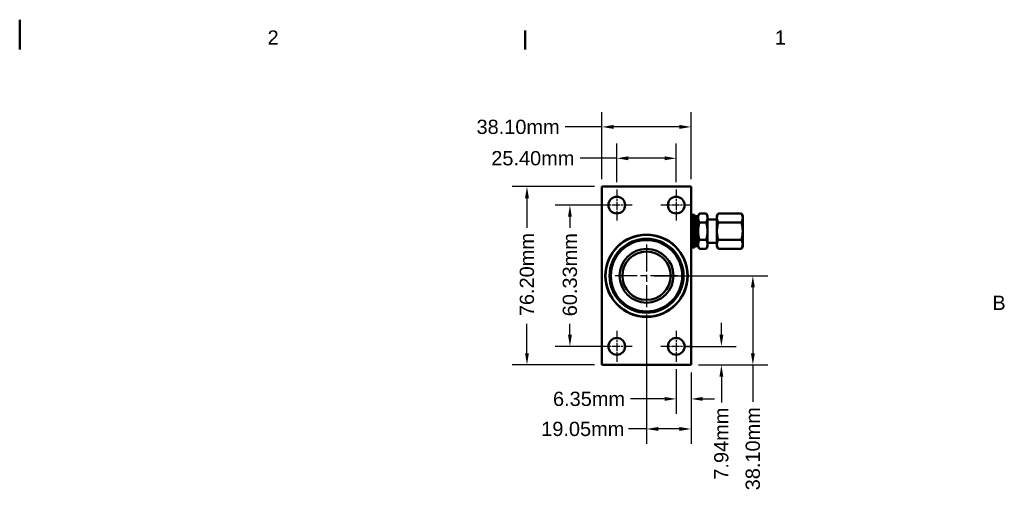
# Model space of a CAD drawing. Header units: millimetres. Extents: x 7 to 857, y -1 to 540.
# Tile 3 of 3: x 432 to 852, y 339 to 540. Entities that reach past the tile are written whole.
import ezdxf

# ---------------------------------------------------------------- set-up
doc = ezdxf.new("R2010")
doc.units = ezdxf.units.MM
doc.header["$LTSCALE"] = 2
doc.linetypes.add('CHAIN', pattern=[0.7087, 0.4724, -0.0591, 0.1181, -0.0591])
doc.layers.get('0').update_dxf_attribs({"lineweight": 25})
for name, color, linetype, lineweight in [('Border_0', 7, 'Continuous', 50), ('Border_2', 7, 'Continuous', 50), ('Center Mark(CL)', 7, 'Continuous', 25), ('Dimensions(CL)', 7, 'Continuous', 25), ('Visible Edges(CL)', 7, 'Continuous', 50)]:
    doc.layers.add(name, color=color, linetype=linetype, lineweight=lineweight)
doc.styles.add('ALIGNED-CL', font='arial.ttf')
doc.dimstyles.new('MM-2PLC-CL', dxfattribs={"dimscale": 2, "dimtxt": 3.048, "dimasz": 2.5, "dimexe": 3.175, "dimexo": 1.5875, "dimgap": 1.6002, "dimtad": 0, "dimtoh": 1, "dimrnd": 1e-08, "dimzin": 0, "dimdsep": 46, "dimtxsty": 'ALIGNED-CL', "dimcen": 0.09, "dimdle": 10, "dimclrd": 7, "dimclre": 7, "dimclrt": 250, "dimadec": 1, "dimazin": 0, "dimtfac": 1, "dimtofl": 0, "dimtmove": 0, "dimatfit": 3, "dimfxl": 0, "dimtolj": 1, "dimtzin": 0, "dimlwd": 25, "dimlwe": 25, "dimarcsym": 0})

# ---------------------------------------------------------------- blocks, each defined once
blk = doc.blocks.new('Borders Default Border')
at = {"layer": 'Border_0'}
blk.add_line((323.85, 263.65), (323.85, 267.72), dxfattribs=at)
at = {"layer": 'Border_0', "flags": 128}
blk.add_lwpolyline([(215.9, 270), (215.9, 263.65)], dxfattribs=at)
at = {"layer": 'Border_2', "char_height": 3.05, "attachment_point": 7, "style": 'ALIGNED-CL'}
for s, insert in [('2', (268.82, 264.67)), ('1', (377.13, 264.67)), ('B', (423.59, 208.02))]:
    blk.add_mtext(s, dxfattribs=dict(at, insert=insert))
blk = doc.blocks.new('*D25')
at = {"layer": 'Defpoints', "color": 0, "linetype": 'Continuous'}
for p in [(712.18, 393.87), (718.53, 392.55), (718.53, 378.04)]:
    blk.add_point(p, dxfattribs=at)
at = {"layer": 'Dimensions(CL)', "color": 7, "linetype": 'Continuous', "lineweight": 25}
for p, q in [((712.18, 390.69), (712.18, 371.69)), ((718.53, 389.38), (718.53, 371.69)), ((707.18, 378.04), (692.64, 378.04)), ((723.53, 378.04), (728.53, 378.04))]:
    blk.add_line(p, q, dxfattribs=at)
at = {"layer": 'Dimensions(CL)', "color": 7, "linetype": 'Continuous'}
for points in [[(707.18, 378.87), (707.18, 377.21), (712.18, 378.04)], [(723.53, 378.87), (723.53, 377.21), (718.53, 378.04)]]:
    blk.add_solid(points, dxfattribs=at)
at = {"layer": 'Dimensions(CL)', "color": 250, "linetype": 'Continuous', "lineweight": 25, "insert": (659.55, 378.04), "char_height": 6.096, "attachment_point": 4, "style": 'ALIGNED-CL'}
blk.add_mtext('\\A1;6.35mm', dxfattribs=at)
blk = doc.blocks.new('*D26')
at = {"layer": 'Defpoints', "color": 0, "linetype": 'Continuous'}
for p in [(699.48, 417.28), (718.53, 392.55), (699.48, 365.2)]:
    blk.add_point(p, dxfattribs=at)
at = {"layer": 'Dimensions(CL)', "color": 7, "linetype": 'Continuous', "lineweight": 25}
for p, q in [((699.48, 414.11), (699.48, 358.85)), ((718.53, 389.38), (718.53, 358.85)), ((699.48, 365.2), (691.75, 365.2)), ((713.53, 365.2), (704.48, 365.2))]:
    blk.add_line(p, q, dxfattribs=at)
at = {"layer": 'Dimensions(CL)', "color": 7, "linetype": 'Continuous'}
for points in [[(704.48, 366.04), (704.48, 364.37), (699.48, 365.2)], [(713.53, 366.04), (713.53, 364.37), (718.53, 365.2)]]:
    blk.add_solid(points, dxfattribs=at)
at = {"layer": 'Dimensions(CL)', "color": 250, "linetype": 'Continuous', "lineweight": 25, "insert": (654.52, 365.2), "char_height": 6.096, "attachment_point": 4, "style": 'ALIGNED-CL'}
blk.add_mtext('\\A1;19.05mm', dxfattribs=at)
blk = doc.blocks.new('*D27')
at = {"layer": 'Defpoints', "color": 0, "linetype": 'Continuous'}
for p in [(712.18, 400.49), (718.53, 392.55), (731.45, 392.55)]:
    blk.add_point(p, dxfattribs=at)
at = {"layer": 'Dimensions(CL)', "color": 7, "linetype": 'Continuous', "lineweight": 25}
for p, q in [((731.45, 405.49), (731.45, 410.49)), ((715.35, 400.49), (737.8, 400.49)), ((721.7, 392.55), (737.8, 392.55)), ((731.45, 387.55), (731.45, 376.58))]:
    blk.add_line(p, q, dxfattribs=at)
at = {"layer": 'Dimensions(CL)', "color": 7, "linetype": 'Continuous'}
for points in [[(730.62, 405.49), (732.28, 405.49), (731.45, 400.49)], [(730.62, 387.55), (732.28, 387.55), (731.45, 392.55)]]:
    blk.add_solid(points, dxfattribs=at)
at = {"layer": 'Dimensions(CL)', "color": 250, "linetype": 'Continuous', "lineweight": 25, "insert": (731.45, 343.57), "char_height": 6.096, "attachment_point": 4, "rotation": 90, "style": 'ALIGNED-CL'}
blk.add_mtext('\\A1;7.94mm', dxfattribs=at)
blk = doc.blocks.new('*D28')
at = {"layer": 'Defpoints', "color": 0, "linetype": 'Continuous'}
for p in [(699.48, 430.65), (744.9, 430.65), (718.53, 392.55)]:
    blk.add_point(p, dxfattribs=at)
at = {"layer": 'Dimensions(CL)', "color": 7, "linetype": 'Continuous', "lineweight": 25}
for p, q in [((702.65, 430.65), (751.25, 430.65)), ((744.9, 425.65), (744.9, 397.55)), ((721.7, 392.55), (751.25, 392.55)), ((744.9, 392.55), (744.9, 376.81))]:
    blk.add_line(p, q, dxfattribs=at)
at = {"layer": 'Dimensions(CL)', "color": 7, "linetype": 'Continuous'}
for points in [[(744.07, 425.65), (745.74, 425.65), (744.9, 430.65)], [(744.07, 397.55), (745.74, 397.55), (744.9, 392.55)]]:
    blk.add_solid(points, dxfattribs=at)
at = {"layer": 'Dimensions(CL)', "color": 250, "linetype": 'Continuous', "lineweight": 25, "insert": (744.9, 339.02), "char_height": 6.096, "attachment_point": 4, "rotation": 90, "style": 'ALIGNED-CL'}
blk.add_mtext('\\A1;38.10mm', dxfattribs=at)
blk = doc.blocks.new('*D29')
at = {"layer": 'Defpoints', "color": 0, "linetype": 'Continuous'}
for p in [(666.78, 460.81), (686.78, 460.81), (686.78, 400.49)]:
    blk.add_point(p, dxfattribs=at)
at = {"layer": 'Dimensions(CL)', "color": 7, "linetype": 'Continuous', "lineweight": 25}
for p, q in [((683.6, 460.81), (660.43, 460.81)), ((666.78, 455.81), (666.78, 451.17)), ((666.78, 405.49), (666.78, 410.13)), ((683.6, 400.49), (660.43, 400.49))]:
    blk.add_line(p, q, dxfattribs=at)
at = {"layer": 'Dimensions(CL)', "color": 7, "linetype": 'Continuous'}
for points in [[(665.95, 455.81), (667.61, 455.81), (666.78, 460.81)], [(665.95, 405.49), (667.61, 405.49), (666.78, 400.49)]]:
    blk.add_solid(points, dxfattribs=at)
at = {"layer": 'Dimensions(CL)', "color": 250, "linetype": 'Continuous', "lineweight": 25, "insert": (666.78, 413.34), "char_height": 6.096, "attachment_point": 4, "rotation": 90, "style": 'ALIGNED-CL'}
blk.add_mtext('\\A1;60.33mm', dxfattribs=at)
blk = doc.blocks.new('*D30')
at = {"layer": 'Defpoints', "color": 0, "linetype": 'Continuous'}
for p in [(648.43, 468.75), (680.43, 468.75), (680.43, 392.55)]:
    blk.add_point(p, dxfattribs=at)
at = {"layer": 'Dimensions(CL)', "color": 7, "linetype": 'Continuous', "lineweight": 25}
for p, q in [((677.25, 468.75), (642.08, 468.75)), ((648.43, 463.75), (648.43, 451.12)), ((648.43, 397.55), (648.43, 410.18)), ((677.25, 392.55), (642.08, 392.55))]:
    blk.add_line(p, q, dxfattribs=at)
at = {"layer": 'Dimensions(CL)', "color": 7, "linetype": 'Continuous'}
for points in [[(647.6, 463.75), (649.26, 463.75), (648.43, 468.75)], [(647.6, 397.55), (649.26, 397.55), (648.43, 392.55)]]:
    blk.add_solid(points, dxfattribs=at)
at = {"layer": 'Dimensions(CL)', "color": 250, "linetype": 'Continuous', "lineweight": 25, "insert": (648.43, 413.38), "char_height": 6.096, "attachment_point": 4, "rotation": 90, "style": 'ALIGNED-CL'}
blk.add_mtext('\\A1;76.20mm', dxfattribs=at)
blk = doc.blocks.new('*D31')
at = {"layer": 'Defpoints', "color": 0, "linetype": 'Continuous'}
for p in [(712.18, 480.81), (686.78, 467.43), (712.18, 467.43)]:
    blk.add_point(p, dxfattribs=at)
at = {"layer": 'Dimensions(CL)', "color": 7, "linetype": 'Continuous', "lineweight": 25}
for p, q in [((686.78, 470.61), (686.78, 487.16)), ((712.18, 470.61), (712.18, 487.16)), ((686.78, 480.81), (671.09, 480.81)), ((707.18, 480.81), (691.78, 480.81))]:
    blk.add_line(p, q, dxfattribs=at)
at = {"layer": 'Dimensions(CL)', "color": 7, "linetype": 'Continuous'}
for points in [[(691.78, 481.65), (691.78, 479.98), (686.78, 480.81)], [(707.18, 481.65), (707.18, 479.98), (712.18, 480.81)]]:
    blk.add_solid(points, dxfattribs=at)
at = {"layer": 'Dimensions(CL)', "color": 250, "linetype": 'Continuous', "lineweight": 25, "insert": (633.19, 480.81), "char_height": 6.096, "attachment_point": 4, "style": 'ALIGNED-CL'}
blk.add_mtext('\\A1;25.40mm', dxfattribs=at)
blk = doc.blocks.new('*D32')
at = {"layer": 'Defpoints', "color": 0, "linetype": 'Continuous'}
for p in [(718.53, 494.2), (680.43, 468.75), (718.53, 468.75)]:
    blk.add_point(p, dxfattribs=at)
at = {"layer": 'Dimensions(CL)', "color": 7, "linetype": 'Continuous', "lineweight": 25}
for p, q in [((680.43, 471.93), (680.43, 500.55)), ((718.53, 471.93), (718.53, 500.55)), ((680.43, 494.2), (664.69, 494.2)), ((713.53, 494.2), (685.43, 494.2))]:
    blk.add_line(p, q, dxfattribs=at)
at = {"layer": 'Dimensions(CL)', "color": 7, "linetype": 'Continuous'}
for points in [[(685.43, 495.04), (685.43, 493.37), (680.43, 494.2)], [(713.53, 495.04), (713.53, 493.37), (718.53, 494.2)]]:
    blk.add_solid(points, dxfattribs=at)
at = {"layer": 'Dimensions(CL)', "color": 250, "linetype": 'Continuous', "lineweight": 25, "insert": (626.89, 494.2), "char_height": 6.096, "attachment_point": 4, "style": 'ALIGNED-CL'}
blk.add_mtext('\\A1;38.10mm', dxfattribs=at)

msp = doc.modelspace()

# ---------------------------------------------------------------- linework, layer by layer
at = {"layer": 'Center Mark(CL)', "linetype": 'CHAIN', "ltscale": 3.677408}
for p, q in [((686.78, 467.433), (686.78, 454.193)), ((712.18, 467.433), (712.18, 454.193)), ((693.4, 460.813), (680.16, 460.813)), ((718.8, 460.813), (705.56, 460.813)), ((686.78, 407.108), (686.78, 393.868)), ((712.18, 407.108), (712.18, 393.868)), ((693.4, 400.488), (680.16, 400.488)), ((718.8, 400.488), (705.56, 400.488))]:
    msp.add_line(p, q, dxfattribs=at)
at = {"layer": 'Center Mark(CL)', "linetype": 'CHAIN', "ltscale": 12.275292}
for p, q in [((699.48, 444.017), (699.48, 417.283)), ((712.846, 430.65), (686.113, 430.65))]:
    msp.add_line(p, q, dxfattribs=at)
at = {"layer": 'Visible Edges(CL)'}
for p, q in [((680.43, 468.75), (718.53, 468.75)), ((680.43, 392.55), (680.43, 468.75)), ((718.53, 468.75), (718.53, 392.55)), ((718.53, 454.85), (719.03, 456.7)), ((719.03, 442.7), (719.03, 456.7)), ((719.03, 456.7), (720.03, 456.7)), ((720.03, 442.7), (720.03, 456.7)), ((720.53, 454.85), (720.03, 456.7)), ((720.53, 455.83), (720.75, 456.05)), ((720.53, 443.57), (720.53, 455.83)), ((720.75, 443.35), (720.75, 456.05)), ((720.75, 456.05), (721.53, 456.05)), ((721.53, 456.2), (722.11, 457.206)), ((721.53, 455.329), (721.53, 456.2)), ((721.53, 449.7), (721.53, 455.329)), ((722.11, 457.206), (724.949, 457.206)), ((725.53, 456.2), (724.949, 457.206)), ((725.53, 456.2), (725.53, 455.329)), ((725.53, 455.329), (725.53, 449.7)), ((725.53, 454.7), (729.559, 454.7)), ((729.559, 456.2), (730.14, 457.206)), ((729.559, 455.329), (729.559, 456.2)), ((729.559, 449.7), (729.559, 455.329)), ((730.14, 457.206), (739.979, 457.206)), ((740.559, 456.2), (739.979, 457.206)), ((740.559, 456.2), (740.559, 455.329)), ((740.559, 455.329), (740.559, 449.7)), ((722.11, 453.453), (724.949, 453.453)), ((730.14, 453.453), (739.979, 453.453)), ((721.53, 444.071), (721.53, 449.7)), ((722.11, 445.947), (724.949, 445.947)), ((725.53, 449.7), (725.53, 444.071)), ((729.559, 444.071), (729.559, 449.7)), ((730.14, 445.947), (739.979, 445.947)), ((740.559, 449.7), (740.559, 444.071)), ((718.53, 444.55), (719.03, 442.7)), ((719.03, 442.7), (720.03, 442.7)), ((720.53, 444.55), (720.03, 442.7)), ((720.53, 443.57), (720.75, 443.35)), ((720.75, 443.35), (721.53, 443.35)), ((721.53, 443.2), (721.53, 444.071)), ((721.53, 443.2), (722.11, 442.195)), ((722.11, 442.195), (724.949, 442.195)), ((725.53, 443.2), (724.949, 442.195)), ((725.53, 444.7), (729.559, 444.7)), ((725.53, 444.071), (725.53, 443.2)), ((729.559, 443.2), (729.559, 444.071)), ((729.559, 443.2), (730.14, 442.195)), ((730.14, 442.195), (739.979, 442.195)), ((740.559, 443.2), (739.979, 442.195)), ((740.559, 444.071), (740.559, 443.2)), ((718.53, 392.55), (680.43, 392.55))]:
    msp.add_line(p, q, dxfattribs=at)
for centre, radius in [((686.78, 460.813), 3.572), ((712.18, 460.813), 3.572), ((699.48, 430.65), 17.59), ((699.48, 430.65), 17.462), ((699.48, 430.65), 15.812), ((699.48, 430.65), 15.748), ((699.48, 430.65), 15.24), ((699.48, 430.65), 11.509), ((699.48, 430.65), 10.319), ((686.78, 400.488), 3.572), ((712.18, 400.488), 3.572)]:
    msp.add_circle(centre, radius, dxfattribs=at)
for points, weights in [([(721.53, 455.329), (721.53, 456.2), (722.11, 457.206)], [1, 1.03799156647, 1.00007075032]), ([(722.11, 453.453), (721.53, 454.459), (721.53, 455.329)], [1.00007075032, 1.03799156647, 1]), ([(724.949, 457.206), (725.53, 456.2), (725.53, 455.329)], [1.00007075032, 1.03799156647, 1]), ([(725.53, 455.329), (725.53, 454.459), (724.949, 453.453)], [1, 1.03799156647, 1.00007075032]), ([(729.559, 455.329), (729.559, 456.2), (730.14, 457.206)], [1, 1.03799156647, 1.00007075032]), ([(730.14, 453.453), (729.559, 454.459), (729.559, 455.329)], [1.00007075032, 1.03799156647, 1]), ([(739.979, 457.206), (740.559, 456.2), (740.559, 455.329)], [1.00007075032, 1.03799156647, 1]), ([(740.559, 455.329), (740.559, 454.459), (739.979, 453.453)], [1, 1.03799156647, 1.00007075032]), ([(721.53, 449.7), (721.53, 451.442), (722.11, 453.453)], [1, 1.03799156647, 1.00007075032]), ([(724.949, 453.453), (725.53, 451.442), (725.53, 449.7)], [1.00007075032, 1.03799156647, 1]), ([(729.559, 449.7), (729.559, 451.442), (730.14, 453.453)], [1, 1.03799156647, 1.00007075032]), ([(739.979, 453.453), (740.559, 451.442), (740.559, 449.7)], [1.00007075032, 1.03799156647, 1]), ([(722.11, 445.947), (721.53, 447.959), (721.53, 449.7)], [1.00007075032, 1.03799156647, 1]), ([(721.53, 444.071), (721.53, 444.942), (722.11, 445.947)], [1, 1.03799156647, 1.00007075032]), ([(725.53, 449.7), (725.53, 447.959), (724.949, 445.947)], [1, 1.03799156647, 1.00007075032]), ([(724.949, 445.947), (725.53, 444.942), (725.53, 444.071)], [1.00007075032, 1.03799156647, 1]), ([(730.14, 445.947), (729.559, 447.959), (729.559, 449.7)], [1.00007075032, 1.03799156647, 1]), ([(729.559, 444.071), (729.559, 444.942), (730.14, 445.947)], [1, 1.03799156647, 1.00007075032]), ([(740.559, 449.7), (740.559, 447.959), (739.979, 445.947)], [1, 1.03799156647, 1.00007075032]), ([(739.979, 445.947), (740.559, 444.942), (740.559, 444.071)], [1.00007075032, 1.03799156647, 1]), ([(722.11, 442.195), (721.53, 443.2), (721.53, 444.071)], [1.00007075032, 1.03799156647, 1]), ([(725.53, 444.071), (725.53, 443.2), (724.949, 442.195)], [1, 1.03799156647, 1.00007075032]), ([(730.14, 442.195), (729.559, 443.2), (729.559, 444.071)], [1.00007075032, 1.03799156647, 1]), ([(740.559, 444.071), (740.559, 443.2), (739.979, 442.195)], [1, 1.03799156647, 1.00007075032])]:
    msp.add_rational_spline(points, weights, degree=2, dxfattribs=at)

# ---------------------------------------------------------------- block references
at = {"xscale": 2, "yscale": 2, "zscale": 2}
msp.add_blockref('Borders Default Border', (0, 0), dxfattribs=at)

# ---------------------------------------------------------------- dimensions: what is measured, and where the dimension line sits
at = {"layer": 'Dimensions(CL)', "color": 7, "linetype": 'Continuous', "lineweight": 25}
for base, p1, p2, angle, override, picture, middle in [((718.53, 494.204), (680.43, 468.75), (718.53, 468.75), 180, {"dimtoh": 0, "dimdec": 2, "dimtp": 0, "dimtm": 0, "dimtdec": 2, "dimatfit": 2}, '*D32', (644.191, 494.204)), ((712.18, 480.813), (686.78, 467.433), (712.18, 467.433), 180, {"dimtoh": 0, "dimdec": 2, "dimtp": 0, "dimtm": 0, "dimtdec": 2, "dimatfit": 2}, '*D31', (650.541, 480.813)), ((648.43, 468.75), (680.43, 392.55), (680.43, 468.75), 90, {"dimtoh": 0, "dimdec": 2, "dimtp": 0, "dimtm": 0, "dimtdec": 2, "dimatfit": 1}, '*D30', (648.43, 430.65)), ((666.779694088, 460.81268857), (686.779694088, 400.48768857), (686.779694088, 460.81268857), 90, {"dimtoh": 0, "dimdec": 2, "dimtp": 0, "dimtm": 0, "dimtdec": 2, "dimatfit": 1}, '*D29', (666.779694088, 430.65018857)), ((744.902, 430.65), (718.53, 392.55), (699.48, 430.65), 90, {"dimtoh": 0, "dimdec": 2, "dimtp": 0, "dimtm": 0, "dimtdec": 2, "dimatfit": 2}, '*D28', (744.902, 356.311)), ((699.48, 365.202), (718.53, 392.55), (699.48, 417.283), 180, {"dimtoh": 0, "dimdec": 2, "dimtp": 0, "dimtm": 0, "dimtdec": 2, "dimatfit": 2}, '*D26', (671.536, 365.202)), ((731.452, 392.55), (712.18, 400.488), (718.53, 392.55), 90, {"dimtoh": 0, "dimdec": 2, "dimtp": 0, "dimtm": 0, "dimtdec": 2, "dimatfit": 1}, '*D27', (731.452, 358.477)), ((718.53, 378.041), (712.18, 393.868), (718.53, 392.55), 180, {"dimtoh": 0, "dimdec": 2, "dimtp": 0, "dimtm": 0, "dimtdec": 2, "dimatfit": 1}, '*D25', (674.494, 378.041))]:
    dim = msp.add_linear_dim(base=base, p1=p1, p2=p2, angle=angle, text='<>mm', dimstyle='MM-2PLC-CL', override=override, dxfattribs=at)
    dim.commit()
    dim.dimension.update_dxf_attribs({"geometry": picture, "text_midpoint": middle, "dimtype": 160})

doc.saveas('drawing.dxf')
